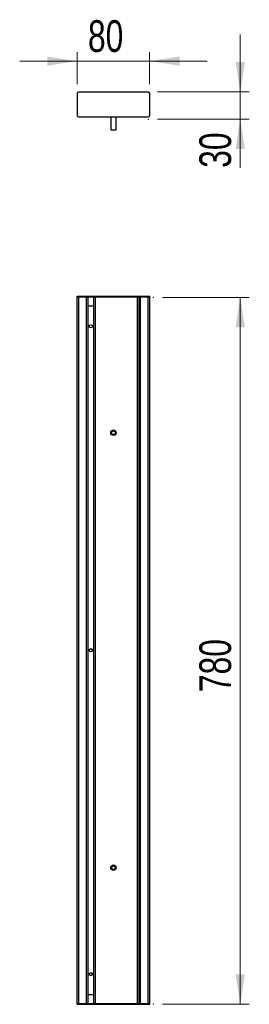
# Model space of a CAD drawing. Header units: millimetres. Extents: x 62 to 87, y 71 to 180.
import ezdxf

# ---------------------------------------------------------------- set-up
doc = ezdxf.new("R2010")
doc.units = ezdxf.units.MM
doc.header["$PDSIZE"] = -1
doc.styles.add('SLDTEXTSTYLE0', font='TXT', dxfattribs={"width": 0.75})
doc.dimstyles.new('SLDDIMSTYLE0', dxfattribs={"dimtxt": 3.5, "dimasz": 3.302, "dimexe": 0, "dimexo": 0.0625, "dimgap": 0.875, "dimtad": 1, "dimlfac": 10, "dimrnd": 1e-09, "dimzin": 12, "dimdsep": 46, "dimtxsty": 'SLDTEXTSTYLE0', "dimsah": 1, "dimcen": 0.09, "dimadec": 0, "dimazin": 3, "dimtfac": 1, "dimtmove": 0, "dimatfit": 0, "dimfxl": 0, "dimfrac": 2, "dimtolj": 1, "dimtzin": 12, "dimarcsym": 0})
doc.dimstyles.new('SLDDIMSTYLE1', dxfattribs={"dimtxt": 3.5, "dimasz": 3.302, "dimexe": 0, "dimexo": 0.0625, "dimgap": 0.875, "dimtad": 1, "dimlfac": 10, "dimrnd": 1e-09, "dimzin": 12, "dimdsep": 46, "dimtxsty": 'SLDTEXTSTYLE0', "dimsah": 1, "dimcen": 0.09, "dimadec": 0, "dimazin": 3, "dimtfac": 1, "dimtofl": 0, "dimtmove": 0, "dimatfit": 3, "dimfxl": 0, "dimfrac": 2, "dimtolj": 1, "dimtzin": 12, "dimarcsym": 0})

# ---------------------------------------------------------------- blocks, each defined once
blk = doc.blocks.new('_D')
at = {"color": 7, "linetype": 'Continuous', "lineweight": 18}
for p, q in [((85.87, 172.12), (85.87, 178.47)), ((76.72, 172.12), (86.87, 172.12)), ((85.87, 172.12), (85.87, 169.12)), ((76.72, 169.12), (86.87, 169.12)), ((85.87, 169.12), (85.87, 163.75))]:
    blk.add_line(p, q, dxfattribs=at)
for points in [[(85.87, 172.12), (86.38, 175.42), (85.36, 175.42)], [(85.87, 169.12), (85.36, 165.81), (86.38, 165.81)]]:
    blk.add_solid(points, dxfattribs=at)
at = {"color": 7, "linetype": 'Continuous', "lineweight": 18, "insert": (81.36, 163.75), "char_height": 3.5, "attachment_point": 1, "rotation": 90, "style": 'SLDTEXTSTYLE0'}
blk.add_mtext('30', dxfattribs=at)
blk = doc.blocks.new('_D_1')
at = {"color": 7, "linetype": 'Continuous', "lineweight": 18}
for p, q in [((67.87, 172.97), (67.87, 176.53)), ((75.87, 172.97), (75.87, 176.53)), ((67.87, 175.53), (61.52, 175.53)), ((67.87, 175.53), (75.87, 175.53)), ((75.87, 175.53), (82.22, 175.53))]:
    blk.add_line(p, q, dxfattribs=at)
for points in [[(67.87, 175.53), (64.57, 176.03), (64.57, 175.02)], [(75.87, 175.53), (79.17, 175.02), (79.17, 176.03)]]:
    blk.add_solid(points, dxfattribs=at)
at = {"color": 7, "linetype": 'Continuous', "lineweight": 18, "insert": (69.06, 180.04), "char_height": 3.5, "attachment_point": 1, "style": 'SLDTEXTSTYLE0'}
blk.add_mtext('80', dxfattribs=at)
blk = doc.blocks.new('_D_2')
at = {"color": 7, "linetype": 'Continuous', "lineweight": 18}
for p, q in [((77.27, 149.45), (86.87, 149.45)), ((85.87, 71.45), (85.87, 149.45)), ((77.27, 71.45), (86.87, 71.45))]:
    blk.add_line(p, q, dxfattribs=at)
for points in [[(85.87, 149.45), (85.36, 146.14), (86.38, 146.14)], [(85.87, 71.45), (86.38, 74.75), (85.36, 74.75)]]:
    blk.add_solid(points, dxfattribs=at)
at = {"color": 7, "linetype": 'Continuous', "lineweight": 18, "insert": (81.36, 105.88), "char_height": 3.5, "attachment_point": 1, "rotation": 90, "style": 'SLDTEXTSTYLE0'}
blk.add_mtext('780', dxfattribs=at)

msp = doc.modelspace()

# ---------------------------------------------------------------- linework, layer by layer
at = {"color": 7, "linetype": 'Continuous', "lineweight": 25}
for p, q in [((67.8718, 171.965), (67.8718, 169.515)), ((75.7218, 172.115), (68.0218, 172.115)), ((75.8718, 169.515), (75.8718, 171.965)), ((68.0218, 169.365), (75.7218, 169.365)), ((71.5718, 169.365), (71.5718, 167.945)), ((72.1718, 167.945), (72.1718, 169.365)), ((71.5718, 167.945), (72.1718, 167.945)), ((67.8718, 149.5047), (67.8718, 149.5847)), ((67.8718, 149.5847), (68.0218, 149.5847)), ((67.8718, 149.5047), (68.0218, 149.5047)), ((67.8718, 71.5047), (67.8718, 149.5047)), ((68.0218, 149.5047), (68.0218, 149.5847)), ((68.0218, 149.5847), (75.7218, 149.5847)), ((68.0218, 149.5047), (75.7218, 149.5047)), ((68.0518, 71.5047), (68.0518, 149.5047)), ((68.0518, 149.5047), (68.8918, 149.5047)), ((68.8918, 71.5047), (68.8918, 149.5047)), ((69.0718, 71.5047), (69.0718, 149.5047)), ((69.6718, 149.5047), (69.6718, 71.5047)), ((69.8518, 149.5047), (69.8518, 71.5047)), ((69.8518, 149.5047), (74.4918, 149.5047)), ((74.4918, 149.5047), (74.4918, 71.5047)), ((74.6718, 149.5047), (74.6718, 71.5047)), ((74.8518, 71.5047), (74.8518, 149.5047)), ((74.8518, 149.5047), (75.6918, 149.5047)), ((75.6918, 71.5047), (75.6918, 149.5047)), ((75.7218, 149.5047), (75.7218, 149.5847)), ((75.7218, 149.5847), (75.8718, 149.5847)), ((75.7218, 149.5047), (75.8718, 149.5047)), ((75.8718, 149.5047), (75.8718, 149.5847)), ((75.8718, 71.5047), (75.8718, 149.5047)), ((69.0718, 148.5047), (69.6718, 148.5047)), ((69.0718, 72.5047), (69.6718, 72.5047)), ((67.8718, 71.4247), (67.8718, 71.5047)), ((67.8718, 71.5047), (68.0218, 71.5047)), ((67.8718, 71.4247), (68.0218, 71.4247)), ((68.0218, 71.4247), (68.0218, 71.5047)), ((68.0218, 71.5047), (75.7218, 71.5047)), ((68.0218, 71.4247), (75.7218, 71.4247)), ((68.0518, 71.5047), (68.8918, 71.5047)), ((69.8518, 71.5047), (74.4918, 71.5047)), ((74.8518, 71.5047), (75.6918, 71.5047)), ((75.7218, 71.4247), (75.7218, 71.5047)), ((75.7218, 71.5047), (75.8718, 71.5047)), ((75.7218, 71.4247), (75.8718, 71.4247)), ((75.8718, 71.4247), (75.8718, 71.5047))]:
    msp.add_line(p, q, dxfattribs=at)
for centre, radius in [((69.3718, 146.2547), 0.175), ((71.8718, 134.5047), 0.3), ((69.3718, 110.5047), 0.175), ((71.8718, 86.5047), 0.3), ((69.3718, 74.7547), 0.175)]:
    msp.add_circle(centre, radius, dxfattribs=at)
at = {"color": 7, "linetype": 'Continuous'}
for centre in [(71.8718, 134.5047), (71.8718, 86.5047)]:
    msp.add_circle(centre, 0.2, dxfattribs=at)
at = {"color": 7, "linetype": 'Continuous', "lineweight": 25}
for centre, start, end in [((68.0218, 171.965), 90, 180), ((75.7218, 171.965), 0, 90), ((68.0218, 169.515), 180, 270), ((75.7218, 169.515), 270, 0)]:
    msp.add_arc(centre, 0.15, start, end, dxfattribs=at)
at = {"color": 7, "linetype": 'Continuous', "lineweight": 0}
for p in [(75.7218, 172.115), (75.7218, 169.115), (76.2698, 149.4464), (76.2698, 71.4464)]:
    msp.add_point(p, dxfattribs=at)

# ---------------------------------------------------------------- dimensions: what is measured, and where the dimension line sits
at = {"color": 7, "linetype": 'Continuous', "lineweight": 18}
dim = msp.add_linear_dim(base=(75.8718, 175.5256), p1=(67.8718, 171.965), p2=(75.8718, 171.965), dimstyle='SLDDIMSTYLE0', dxfattribs=at)
dim.commit()
dim.dimension.update_dxf_attribs({"geometry": '_D_1', "text_midpoint": (71.6448, 175.5256), "dimtype": 160})
for base, p1, p2, dimstyle, picture, middle in [((85.8718, 169.115), (75.7218, 172.115), (75.7218, 169.115), 'SLDDIMSTYLE0', '_D', (85.8718, 166.3329)), ((85.8718, 149.4464), (76.2698, 71.4464), (76.2698, 149.4464), 'SLDDIMSTYLE1', '_D_2', (85.8718, 109.7591))]:
    dim = msp.add_linear_dim(base=base, p1=p1, p2=p2, angle=90, dimstyle=dimstyle, dxfattribs=at)
    dim.commit()
    dim.dimension.update_dxf_attribs({"geometry": picture, "text_midpoint": middle, "dimtype": 160})

doc.saveas('drawing.dxf')
